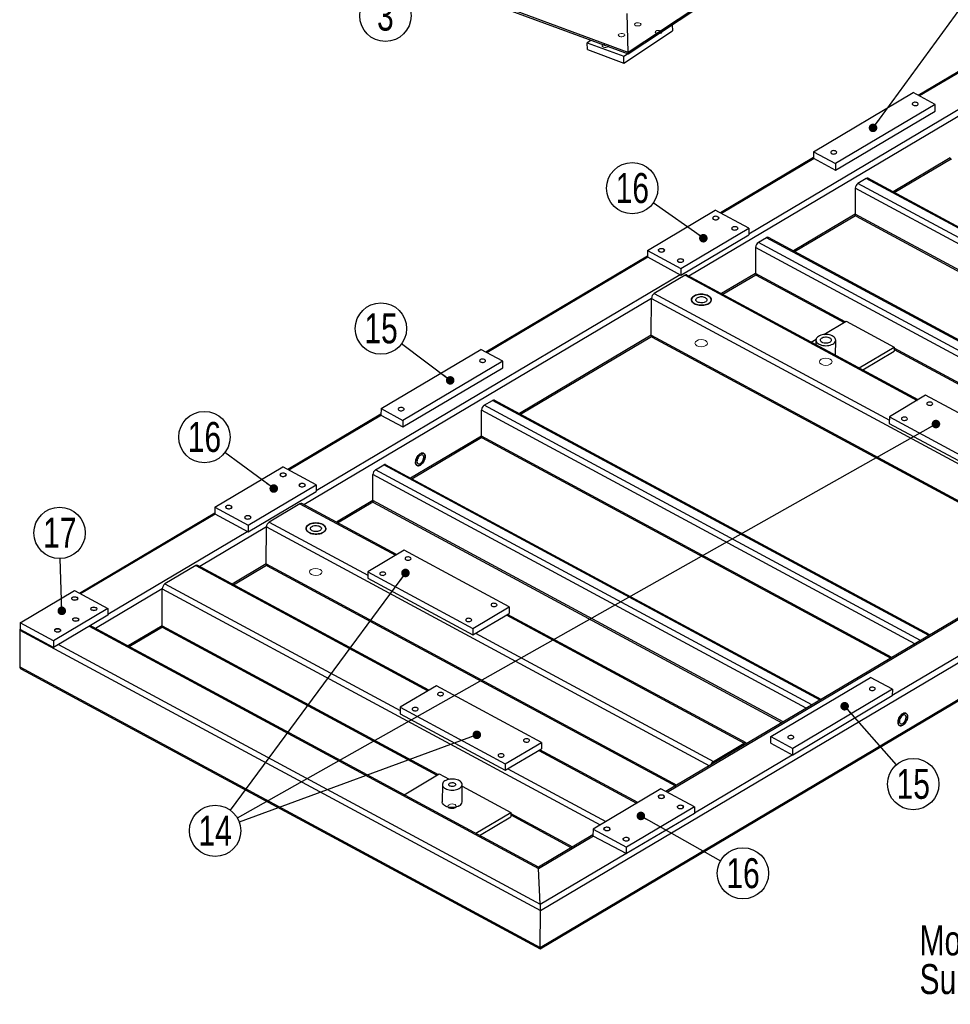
# Model space of a CAD drawing. Header units: millimetres. Extents: x 5 to 589, y 5 to 415.
# Tile 12 of 15: x 370 to 479, y 175 to 290. Entities that reach past the tile are written whole.
import ezdxf

# ---------------------------------------------------------------- set-up
doc = ezdxf.new("R2010")
doc.units = ezdxf.units.MM
doc.layers.add('NOTES', color=6, linetype='Continuous')
doc.layers.add('TRAIT-FINS', color=9, linetype='Continuous')
doc.layers.add('TRAIT-FORT', color=4, linetype='Continuous', lineweight=25)
doc.styles.add('SLDTEXTSTYLE0', font='TXT', dxfattribs={"width": 0.75})
doc.dimstyles.new('SLDDIMSTYLE8', dxfattribs={"dimtxt": 0.18, "dimasz": 1, "dimexe": 0, "dimexo": 0.0625, "dimgap": 0, "dimtad": 0, "dimtih": 1, "dimtoh": 1, "dimdec": 0, "dimrnd": 1e-09, "dimzin": 0, "dimdsep": 46, "dimtxsty": 'Standard', "dimblk1": 'DOT', "dimblk2": 'DOT', "dimsah": 1, "dimcen": 0.09, "dimadec": 0, "dimazin": 0, "dimtfac": 1, "dimtdec": 0, "dimtofl": 0, "dimtmove": 0, "dimatfit": 3, "dimldrblk": 'DOT', "dimfxl": 1, "dimfrac": 2, "dimtolj": 1, "dimtzin": 0, "dimarcsym": 0})

# ---------------------------------------------------------------- blocks, each defined once
blk = doc.blocks.new('SW_NOTE_10')
at = {"layer": 'NOTES', "color": 0}
blk.add_circle((-1.98, -2.25), 3, dxfattribs=at)
at = {"layer": 'NOTES', "color": 0, "insert": (-1.98, -0.48), "char_height": 3.5, "attachment_point": 2, "style": 'SLDTEXTSTYLE0'}
blk.add_mtext('3', dxfattribs=at)
blk = doc.blocks.new('SW_NOTE_30')
at = {"layer": 'NOTES', "color": 0}
blk.add_circle((1.98, -2.25), 3, dxfattribs=at)
at = {"layer": 'NOTES', "color": 0, "insert": (1.99, -0.48), "char_height": 3.5, "attachment_point": 2, "style": 'SLDTEXTSTYLE0'}
blk.add_mtext('15', dxfattribs=at)
blk = doc.blocks.new('_DOT')
at = {"color": 0, "linetype": 'ByBlock', "lineweight": -2}
blk.add_line((-0.5, 0), (-1, 0), dxfattribs=at)
at = {"color": 0, "linetype": 'ByBlock', "const_width": 0.5}
blk.add_lwpolyline([(-0.25, 0, 1), (0.25, 0, 1)], format="xyb", close=True, dxfattribs=at)
blk = doc.blocks.new('SW_NOTE_33')
at = {"layer": 'NOTES', "color": 0}
blk.add_circle((-2.45, 1.72), 3, dxfattribs=at)
at = {"layer": 'NOTES', "color": 0, "insert": (-2.44, 3.49), "char_height": 3.5, "attachment_point": 2, "style": 'SLDTEXTSTYLE0'}
blk.add_mtext('16', dxfattribs=at)
blk = doc.blocks.new('SW_NOTE_34')
at = {"layer": 'NOTES', "color": 0}
blk.add_circle((-2.4, 1.8), 3, dxfattribs=at)
at = {"layer": 'NOTES', "color": 0, "insert": (-2.39, 3.57), "char_height": 3.5, "attachment_point": 2, "style": 'SLDTEXTSTYLE0'}
blk.add_mtext('15', dxfattribs=at)
blk = doc.blocks.new('SW_NOTE_35')
at = {"layer": 'NOTES', "color": 0}
blk.add_circle((-2.41, 1.78), 3, dxfattribs=at)
at = {"layer": 'NOTES', "color": 0, "insert": (-2.4, 3.55), "char_height": 3.5, "attachment_point": 2, "style": 'SLDTEXTSTYLE0'}
blk.add_mtext('16', dxfattribs=at)
blk = doc.blocks.new('SW_NOTE_36')
at = {"layer": 'NOTES', "color": 0}
blk.add_circle((-0.08, 2.99), 3, dxfattribs=at)
at = {"layer": 'NOTES', "color": 0, "insert": (-0.07, 4.76), "char_height": 3.5, "attachment_point": 2, "style": 'SLDTEXTSTYLE0'}
blk.add_mtext('17', dxfattribs=at)
blk = doc.blocks.new('SW_NOTE_37')
at = {"layer": 'NOTES', "color": 0}
blk.add_circle((-2.81, -1.03), 3, dxfattribs=at)
at = {"layer": 'NOTES', "color": 0, "insert": (-2.8, 0.74), "char_height": 3.5, "attachment_point": 2, "style": 'SLDTEXTSTYLE0'}
blk.add_mtext('14', dxfattribs=at)
blk = doc.blocks.new('SW_NOTE_38')
at = {"layer": 'NOTES', "color": 0}
blk.add_circle((2.61, -1.47), 3, dxfattribs=at)
at = {"layer": 'NOTES', "color": 0, "insert": (2.62, 0.3), "char_height": 3.5, "attachment_point": 2, "style": 'SLDTEXTSTYLE0'}
blk.add_mtext('16', dxfattribs=at)
blk = doc.blocks.new('SW_NOTE_39')
at = {"layer": 'NOTES', "color": 0, "char_height": 3.5, "attachment_point": 1, "style": 'SLDTEXTSTYLE0'}
for s, insert in [('Modification A:', (0, 4.51)), ("Suppression d'un tube 60x30x3 Lg: 930", (0, -0.01))]:
    blk.add_mtext(s, dxfattribs=dict(at, insert=insert))

msp = doc.modelspace()

# ---------------------------------------------------------------- linework, layer by layer
at = {"layer": 'TRAIT-FINS', "lineweight": 18, "flags": 128}
for points in [[(442.67, 289.65), (442.54, 289.68), (442.39, 289.69), (442.25, 289.66), (442.13, 289.61), (442.07, 289.54), (442.05, 289.47), (442.1, 289.4), (442.2, 289.34), (442.33, 289.31), (442.48, 289.31), (442.63, 289.33), (442.74, 289.39), (442.81, 289.45), (442.82, 289.53), (442.77, 289.6), (442.67, 289.65)], [(440.78, 288.4), (440.65, 288.43), (440.5, 288.44), (440.36, 288.41), (440.24, 288.36), (440.18, 288.29), (440.16, 288.22), (440.21, 288.15), (440.31, 288.09), (440.44, 288.06), (440.59, 288.06), (440.74, 288.08), (440.85, 288.14), (440.92, 288.2), (440.93, 288.28), (440.88, 288.35), (440.78, 288.4)], [(445.1, 288.76), (444.97, 288.79), (444.82, 288.79), (444.67, 288.77), (444.56, 288.71), (444.49, 288.65), (444.48, 288.57), (444.53, 288.5), (444.63, 288.45), (444.76, 288.41), (444.91, 288.41), (445.05, 288.44), (445.17, 288.49), (445.23, 288.56), (445.24, 288.63), (445.2, 288.7), (445.1, 288.76)], [(438.89, 287.15), (438.76, 287.18), (438.61, 287.19), (438.47, 287.16), (438.35, 287.11), (438.29, 287.04), (438.28, 286.97), (438.32, 286.9), (438.42, 286.84), (438.55, 286.81), (438.7, 286.81), (438.85, 286.83), (438.96, 286.89), (439.03, 286.95), (439.04, 287.03), (438.99, 287.1), (438.89, 287.15)], [(451.28, 266.7), (451.19, 266.77), (451.16, 266.86), (451.19, 266.94), (451.27, 267.01), (451.39, 267.06), (451.54, 267.08), (451.68, 267.06), (451.81, 267.02), (451.9, 266.95), (451.93, 266.86), (451.9, 266.78), (451.82, 266.71), (451.7, 266.66), (451.56, 266.64), (451.41, 266.66), (451.28, 266.7)], [(453.51, 265.5), (453.43, 265.57), (453.39, 265.65), (453.42, 265.73), (453.5, 265.81), (453.62, 265.86), (453.77, 265.87), (453.92, 265.86), (454.04, 265.81), (454.13, 265.74), (454.16, 265.66), (454.14, 265.58), (454.06, 265.51), (453.93, 265.46), (453.79, 265.44), (453.64, 265.45), (453.51, 265.5)], [(444.93, 262.93), (444.84, 263), (444.81, 263.08), (444.83, 263.17), (444.91, 263.24), (445.04, 263.29), (445.18, 263.31), (445.33, 263.29), (445.46, 263.25), (445.54, 263.18), (445.58, 263.09), (445.55, 263.01), (445.47, 262.94), (445.35, 262.89), (445.2, 262.87), (445.06, 262.89), (444.93, 262.93)], [(447.16, 261.73), (447.07, 261.8), (447.04, 261.88), (447.07, 261.96), (447.15, 262.03), (447.27, 262.08), (447.42, 262.1), (447.56, 262.09), (447.69, 262.04), (447.78, 261.97), (447.81, 261.89), (447.78, 261.81), (447.7, 261.73), (447.58, 261.69), (447.44, 261.67), (447.29, 261.68), (447.16, 261.73)], [(450.35, 252.53), (450.11, 252.62), (449.83, 252.65), (449.55, 252.61), (449.32, 252.52), (449.17, 252.38), (449.12, 252.22), (449.18, 252.07), (449.34, 251.93), (449.59, 251.85), (449.87, 251.82), (450.15, 251.85), (450.38, 251.95), (450.53, 252.08), (450.58, 252.24), (450.52, 252.4), (450.35, 252.53)], [(464.91, 250.36), (464.67, 250.45), (464.38, 250.47), (464.1, 250.44), (463.87, 250.35), (463.72, 250.21), (463.67, 250.05), (463.73, 249.89), (463.9, 249.76), (464.14, 249.67), (464.42, 249.64), (464.7, 249.68), (464.93, 249.77), (465.09, 249.91), (465.14, 250.07), (465.07, 250.23), (464.91, 250.36)], [(400.73, 236.69), (400.64, 236.76), (400.61, 236.84), (400.63, 236.92), (400.71, 236.99), (400.84, 237.04), (400.98, 237.06), (401.13, 237.05), (401.26, 237), (401.34, 236.93), (401.38, 236.85), (401.35, 236.76), (401.27, 236.69), (401.15, 236.64), (401, 236.63), (400.86, 236.64), (400.73, 236.69)], [(402.96, 235.48), (402.87, 235.55), (402.84, 235.63), (402.87, 235.72), (402.95, 235.79), (403.07, 235.84), (403.22, 235.86), (403.36, 235.84), (403.49, 235.8), (403.58, 235.73), (403.61, 235.64), (403.59, 235.56), (403.51, 235.49), (403.38, 235.44), (403.24, 235.42), (403.09, 235.44), (402.96, 235.48)], [(394.38, 232.91), (394.29, 232.98), (394.26, 233.07), (394.28, 233.15), (394.36, 233.22), (394.49, 233.27), (394.63, 233.29), (394.78, 233.27), (394.91, 233.23), (394.99, 233.16), (395.03, 233.08), (395, 232.99), (394.92, 232.92), (394.8, 232.87), (394.65, 232.85), (394.5, 232.87), (394.38, 232.91)], [(396.61, 231.71), (396.52, 231.78), (396.49, 231.86), (396.52, 231.95), (396.6, 232.02), (396.72, 232.07), (396.86, 232.08), (397.01, 232.07), (397.14, 232.02), (397.23, 231.95), (397.26, 231.87), (397.23, 231.79), (397.15, 231.72), (397.03, 231.67), (396.88, 231.65), (396.74, 231.66), (396.61, 231.71)], [(405.31, 225.79), (405.07, 225.87), (404.79, 225.9), (404.51, 225.87), (404.28, 225.77), (404.13, 225.64), (404.08, 225.48), (404.14, 225.32), (404.31, 225.19), (404.55, 225.1), (404.83, 225.07), (405.11, 225.11), (405.34, 225.2), (405.49, 225.34), (405.54, 225.5), (405.48, 225.66), (405.31, 225.79)], [(376.91, 222.54), (377, 222.47), (377.03, 222.39), (377, 222.31), (376.92, 222.23), (376.8, 222.19), (376.65, 222.17), (376.51, 222.18), (376.38, 222.23), (376.29, 222.3), (376.26, 222.38), (376.29, 222.46), (376.37, 222.53), (376.49, 222.58), (376.63, 222.6), (376.78, 222.59), (376.91, 222.54)], [(379.14, 221.34), (379.23, 221.27), (379.26, 221.19), (379.24, 221.1), (379.16, 221.03), (379.03, 220.98), (378.89, 220.96), (378.74, 220.98), (378.61, 221.02), (378.53, 221.09), (378.49, 221.18), (378.52, 221.26), (378.6, 221.33), (378.72, 221.38), (378.87, 221.4), (379.01, 221.38), (379.14, 221.34)], [(377.02, 220.08), (377.11, 220.01), (377.14, 219.93), (377.12, 219.84), (377.04, 219.77), (376.92, 219.72), (376.77, 219.71), (376.62, 219.72), (376.49, 219.77), (376.41, 219.84), (376.37, 219.92), (376.4, 220), (376.48, 220.07), (376.6, 220.12), (376.75, 220.14), (376.9, 220.13), (377.02, 220.08)], [(374.91, 218.82), (374.99, 218.75), (375.03, 218.67), (375, 218.59), (374.92, 218.52), (374.8, 218.47), (374.65, 218.45), (374.5, 218.46), (374.38, 218.51), (374.29, 218.58), (374.26, 218.66), (374.28, 218.74), (374.36, 218.82), (374.49, 218.87), (374.63, 218.88), (374.78, 218.87), (374.91, 218.82)], [(444.93, 199.06), (444.84, 199.13), (444.81, 199.21), (444.83, 199.3), (444.91, 199.37), (445.03, 199.42), (445.18, 199.44), (445.33, 199.42), (445.45, 199.38), (445.54, 199.31), (445.57, 199.22), (445.55, 199.14), (445.47, 199.07), (445.35, 199.02), (445.2, 199), (445.05, 199.02), (444.93, 199.06)], [(421.08, 198.29), (420.92, 198.35), (420.73, 198.37), (420.54, 198.35), (420.39, 198.28), (420.29, 198.19), (420.25, 198.09), (420.3, 197.98), (420.41, 197.89), (420.57, 197.84), (420.76, 197.82), (420.94, 197.84), (421.1, 197.9), (421.2, 197.99), (421.23, 198.1), (421.19, 198.2), (421.08, 198.29)], [(447.16, 197.86), (447.07, 197.93), (447.04, 198.01), (447.06, 198.09), (447.14, 198.16), (447.27, 198.21), (447.41, 198.23), (447.56, 198.22), (447.69, 198.17), (447.77, 198.1), (447.81, 198.02), (447.78, 197.94), (447.7, 197.86), (447.58, 197.81), (447.43, 197.8), (447.29, 197.81), (447.16, 197.86)], [(438.57, 195.29), (438.49, 195.36), (438.45, 195.44), (438.48, 195.53), (438.56, 195.6), (438.68, 195.65), (438.83, 195.66), (438.98, 195.65), (439.1, 195.6), (439.19, 195.53), (439.22, 195.45), (439.2, 195.37), (439.12, 195.3), (438.99, 195.25), (438.85, 195.23), (438.7, 195.24), (438.57, 195.29)], [(440.81, 194.09), (440.72, 194.15), (440.69, 194.24), (440.71, 194.32), (440.79, 194.39), (440.91, 194.44), (441.06, 194.46), (441.21, 194.45), (441.34, 194.4), (441.42, 194.33), (441.46, 194.25), (441.43, 194.16), (441.35, 194.09), (441.23, 194.04), (441.08, 194.02), (440.93, 194.04), (440.81, 194.09)]]:
    msp.add_lwpolyline(points, dxfattribs=at)
at = {"layer": 'TRAIT-FORT', "lineweight": 25}
for p, q in [((441.3, 286.04), (576.69, 375.62)), ((576.89, 375.93), (441.32, 286.23)), ((441.32, 286.23), (375.17, 310.63)), ((375.45, 310.33), (441.3, 286.04)), ((520.19, 303.45), (455.41, 264.98)), ((501.74, 291.73), (448.42, 260.07)), ((493.21, 291.88), (475.22, 281.2)), ((441.32, 286.23), (441.2, 290.76)), ((446.46, 289.45), (446.48, 288.73)), ((440.81, 284.98), (446.48, 288.73)), ((436.97, 287.63), (436.54, 287.35)), ((436.57, 286.55), (436.54, 287.35)), ((436.54, 287.35), (440.79, 285.78)), ((436.57, 286.55), (440.81, 284.98)), ((440.79, 285.78), (441.22, 286.07)), ((440.81, 284.98), (440.79, 285.78)), ((484.48, 286.54), (475.36, 281.13)), ((462.99, 274.6), (474.63, 281.52)), ((477.2, 280.13), (474.63, 281.52)), ((477.2, 280.13), (465.56, 273.22)), ((477.2, 279.37), (477.2, 280.13)), ((465.55, 272.46), (477.2, 279.37)), ((431.07, 185.9), (582.99, 276.11)), ((462.99, 273.94), (452.09, 267.47)), ((462.99, 274.6), (465.56, 273.22)), ((462.99, 274.6), (462.99, 273.84)), ((463.04, 273.81), (452.23, 267.39)), ((462.99, 273.84), (465.55, 272.46)), ((465.56, 273.22), (465.55, 272.46)), ((478.96, 273.9), (472.27, 269.93)), ((472.41, 269.85), (478.99, 273.76)), ((431.05, 181.58), (582.97, 271.79)), ((431.04, 181.42), (582.78, 271.52)), ((469.13, 271.48), (468.17, 270.91)), ((519.16, 243.42), (468.17, 270.91)), ((520.11, 243.99), (469.13, 271.48)), ((520.24, 244.06), (469.34, 271.51)), ((467.85, 270.34), (467.84, 267.3)), ((518.5, 243.03), (467.85, 270.34)), ((443.56, 263.07), (451.5, 267.78)), ((455.41, 265.68), (451.5, 267.78)), ((467.84, 267.3), (460.62, 263.01)), ((460.76, 262.94), (467.87, 267.16)), ((515.81, 241.43), (467.84, 267.3)), ((467.94, 267.08), (515.67, 241.35)), ((447.47, 260.96), (455.41, 265.68)), ((447.47, 260.2), (455.41, 264.91)), ((455.41, 265.68), (455.41, 264.91)), ((457.48, 264.56), (456.53, 264)), ((507.51, 236.51), (456.53, 264)), ((508.47, 237.07), (457.48, 264.56)), ((508.59, 237.15), (457.7, 264.59)), ((443.56, 263.07), (443.56, 262.31)), ((443.56, 263.07), (447.47, 260.96)), ((456.21, 263.43), (456.2, 260.38)), ((506.86, 236.12), (456.21, 263.43)), ((443.56, 262.4), (424.67, 251.18)), ((443.61, 262.28), (424.81, 251.11)), ((443.56, 262.31), (447.47, 260.2)), ((447.41, 260.23), (404.85, 234.96)), ((447.96, 260.18), (444.36, 258.04)), ((447.47, 260.96), (447.47, 260.2)), ((447.96, 260.18), (475.08, 245.55)), ((475.21, 245.62), (448.17, 260.2)), ((456.2, 260.38), (452.22, 258.02)), ((452.36, 257.95), (456.22, 260.24)), ((466.69, 254.73), (456.2, 260.38)), ((456.29, 260.17), (466.54, 254.64)), ((444.36, 258.04), (471.84, 243.22)), ((444.04, 257.47), (403.42, 233.35)), ((444.02, 253.16), (444.04, 257.47)), ((444.04, 257.47), (495.22, 229.87)), ((464.18, 253.24), (466.8, 254.79)), ((466.8, 254.79), (472.38, 251.78)), ((444.02, 253.16), (428.6, 244)), ((428.74, 243.92), (444.05, 253.01)), ((444.02, 253.16), (491.99, 227.29)), ((444.12, 252.94), (491.85, 227.2)), ((462.71, 252.36), (463.27, 252.7)), ((463.26, 252.6), (463.26, 252.07)), ((465.56, 250.83), (465.57, 252.59)), ((412.44, 244.59), (424.08, 251.5)), ((426.65, 250.12), (424.08, 251.5)), ((468.29, 249.35), (472.38, 251.78)), ((468.74, 249.11), (472.38, 251.28)), ((472.38, 251.78), (472.38, 251.28)), ((504.17, 234.52), (472.38, 251.66)), ((472.38, 251.49), (504.02, 234.43)), ((426.65, 250.12), (415, 243.2)), ((426.65, 249.36), (426.65, 250.12)), ((415, 242.44), (426.65, 249.36)), ((424.5, 244.98), (425.46, 245.55)), ((476.44, 218.06), (425.46, 245.55)), ((476.57, 218.13), (425.67, 245.57)), ((476.07, 246.14), (471.84, 243.62)), ((488.35, 239.52), (476.07, 246.14)), ((412.44, 244.59), (412.43, 243.83)), ((412.44, 244.59), (415, 243.2)), ((424.17, 241.37), (424.18, 244.41)), ((474.83, 217.1), (424.18, 244.41)), ((475.49, 217.49), (424.5, 244.98)), ((412.43, 243.92), (401.54, 237.45)), ((412.49, 243.8), (401.68, 237.37)), ((412.43, 243.83), (415, 242.44)), ((415, 243.2), (415, 242.44)), ((471.84, 243.62), (471.83, 242.86)), ((471.83, 242.86), (484.11, 236.24)), ((471.84, 243.62), (484.12, 237)), ((424.17, 241.37), (415.89, 236.45)), ((416.03, 236.38), (424.2, 241.23)), ((472.14, 215.5), (424.17, 241.37)), ((424.27, 241.15), (472, 215.42)), ((393.01, 233.05), (400.95, 237.77)), ((404.86, 235.66), (400.95, 237.77)), ((411.8, 237.44), (412.75, 238)), ((462.78, 209.95), (411.8, 237.44)), ((463.74, 210.51), (412.75, 238)), ((463.86, 210.59), (412.97, 238.03)), ((411.47, 233.83), (411.48, 236.87)), ((462.13, 209.56), (411.48, 236.87)), ((396.91, 230.18), (404.85, 234.9)), ((396.92, 230.94), (404.86, 235.66)), ((404.86, 235.66), (404.85, 234.9)), ((411.47, 233.83), (407.22, 231.31)), ((407.36, 231.23), (411.49, 233.68)), ((459.44, 207.96), (411.47, 233.83)), ((393.01, 233.05), (393.01, 232.29)), ((393.01, 233.05), (396.92, 230.94)), ((402.96, 233.46), (399.36, 231.32)), ((402.96, 233.46), (414.13, 227.44)), ((414.25, 227.52), (403.18, 233.48)), ((411.57, 233.61), (459.29, 207.87)), ((393.01, 232.38), (377.19, 222.99)), ((393.06, 232.26), (377.33, 222.92)), ((393.01, 232.29), (396.91, 230.18)), ((396.86, 230.21), (380.51, 220.5)), ((399.04, 230.75), (391.25, 226.12)), ((396.92, 230.94), (396.91, 230.18)), ((399.03, 226.44), (399.04, 230.75)), ((399.04, 230.75), (450.81, 202.84)), ((399.36, 231.32), (410.88, 225.11)), ((415.12, 228.03), (410.88, 225.51)), ((427.4, 221.41), (415.12, 228.03)), ((494.37, 228.7), (445.73, 199.82)), ((445.87, 199.75), (494.43, 228.58)), ((390.79, 226.23), (387.19, 224.09)), ((390.79, 226.23), (417.91, 211.6)), ((418.04, 211.68), (391.01, 226.26)), ((399.03, 226.44), (395.05, 224.08)), ((395.19, 224), (399.06, 226.3)), ((399.03, 226.44), (447, 200.57)), ((399.13, 226.22), (446.85, 200.49)), ((472.18, 211.07), (498.22, 226.53)), ((410.88, 225.51), (410.88, 224.75)), ((410.88, 225.51), (423.16, 218.89)), ((410.88, 224.75), (423.16, 218.13)), ((370.25, 219.54), (376.6, 223.31)), ((376.6, 223.31), (380.51, 221.2)), ((386.87, 223.52), (379.07, 218.89)), ((386.85, 219.21), (386.87, 223.52)), ((386.87, 223.52), (438.05, 195.93)), ((387.19, 224.09), (414.67, 209.28)), ((380.51, 221.2), (374.16, 217.43)), ((380.51, 221.2), (380.5, 220.44)), ((423.16, 218.89), (427.4, 221.41)), ((427.4, 221.41), (427.39, 220.65)), ((380.5, 220.44), (374.15, 216.67)), ((423.16, 218.13), (427.39, 220.65)), ((427.07, 220.46), (454.87, 205.47)), ((455.09, 205.5), (427.2, 220.53)), ((370.23, 218.7), (370.21, 214.39)), ((370.23, 218.7), (431.07, 185.9)), ((374.16, 217.43), (370.25, 219.54)), ((370.25, 219.54), (370.25, 218.77)), ((374.15, 216.67), (370.25, 218.77)), ((378.33, 219.15), (430.85, 190.83)), ((430.84, 190.98), (378.73, 219.08)), ((386.85, 219.21), (382.87, 216.85)), ((383.01, 216.77), (386.88, 219.07)), ((386.85, 219.21), (419.11, 201.81)), ((386.95, 218.99), (418.97, 201.73)), ((423.16, 218.89), (423.16, 218.13)), ((423.47, 218.32), (451.27, 203.33)), ((374.16, 217.43), (374.15, 216.67)), ((374.74, 217.01), (431.05, 186.65)), ((370.21, 214.39), (431.05, 181.58)), ((370.42, 214.11), (431.04, 181.42)), ((457.97, 206.24), (469.62, 213.15)), ((472.19, 211.77), (469.62, 213.15)), ((418.9, 212.19), (414.67, 209.68)), ((431.18, 205.57), (418.9, 212.19)), ((472.19, 211.77), (460.54, 204.85)), ((472.18, 211.01), (460.54, 204.09)), ((472.19, 211.77), (472.18, 211.01)), ((414.67, 209.68), (426.95, 203.06)), ((414.67, 209.68), (414.67, 208.92)), ((414.67, 208.92), (426.95, 202.3)), ((457.97, 206.24), (460.54, 204.85)), ((457.97, 205.48), (457.97, 206.24)), ((426.95, 203.06), (431.18, 205.57)), ((431.18, 205.57), (431.18, 204.81)), ((451.27, 203.33), (454.87, 205.47)), ((454.87, 205.28), (451.27, 203.14)), ((454.86, 205.27), (454.89, 205.26)), ((457.97, 205.48), (460.54, 204.09)), ((426.95, 202.3), (431.18, 204.81)), ((430.86, 204.62), (442.3, 198.45)), ((442.43, 198.53), (430.99, 204.7)), ((449.05, 197.34), (460.48, 204.12)), ((460.54, 204.09), (460.54, 204.85)), ((426.95, 203.06), (426.95, 202.3)), ((415.13, 199.45), (419.22, 201.88)), ((419.22, 201.88), (420.39, 201.25)), ((427.26, 202.48), (438.7, 196.32)), ((419.6, 200.64), (419.59, 198.61)), ((421.9, 198.6), (421.91, 200.63)), ((421.91, 200.44), (427.6, 197.37)), ((445.15, 200.14), (437.21, 195.43)), ((449.05, 198.03), (445.15, 200.14)), ((449.05, 198.03), (441.11, 193.32)), ((449.05, 198.03), (449.05, 197.27)), ((423.5, 194.94), (427.6, 197.37)), ((423.95, 194.7), (427.59, 196.86)), ((427.6, 197.37), (427.59, 196.86)), ((427.6, 197.24), (434.82, 193.34)), ((427.6, 197.08), (434.68, 193.26)), ((449.05, 197.27), (441.11, 192.56)), ((437.2, 194.76), (430.84, 190.98)), ((430.85, 190.83), (437.26, 194.63)), ((437.21, 195.43), (437.2, 194.66)), ((437.2, 194.66), (441.11, 192.56)), ((437.21, 195.43), (441.11, 193.32)), ((431.05, 186.65), (441.06, 192.59)), ((441.11, 192.56), (441.11, 193.32)), ((431.05, 186.65), (430.85, 190.83)), ((431.05, 181.58), (431.07, 185.9))]:
    msp.add_line(p, q, dxfattribs=at)
at = {"layer": 'TRAIT-FORT', "lineweight": 25, "flags": 128}
for points in [[(474.61, 280.33), (474.55, 280.29), (474.52, 280.23), (474.51, 280.18), (474.54, 280.13), (474.59, 280.08), (474.66, 280.04), (474.75, 280.01), (474.84, 280), (474.94, 280.01), (475.03, 280.03), (475.11, 280.06), (475.17, 280.11), (475.2, 280.16), (475.2, 280.22), (475.18, 280.27), (475.13, 280.32), (475.06, 280.36), (474.97, 280.38), (474.87, 280.39), (474.78, 280.39), (474.69, 280.37), (474.61, 280.33)], [(465.08, 274.68), (465.02, 274.63), (464.99, 274.58), (464.99, 274.52), (465.01, 274.47), (465.06, 274.42), (465.13, 274.38), (465.22, 274.35), (465.32, 274.34), (465.41, 274.35), (465.51, 274.37), (465.58, 274.4), (465.64, 274.45), (465.67, 274.5), (465.68, 274.56), (465.65, 274.61), (465.6, 274.66), (465.53, 274.7), (465.44, 274.72), (465.35, 274.74), (465.25, 274.73), (465.16, 274.71), (465.08, 274.68)], [(451.29, 267), (451.24, 266.95), (451.21, 266.9), (451.2, 266.84), (451.22, 266.79), (451.27, 266.74), (451.35, 266.7), (451.43, 266.67), (451.53, 266.66), (451.63, 266.67), (451.72, 266.69), (451.8, 266.72), (451.85, 266.77), (451.89, 266.82), (451.89, 266.88), (451.87, 266.93), (451.82, 266.98), (451.75, 267.02), (451.66, 267.04), (451.56, 267.06), (451.46, 267.05), (451.37, 267.03), (451.29, 267)], [(453.53, 265.79), (453.47, 265.75), (453.44, 265.69), (453.43, 265.64), (453.46, 265.58), (453.51, 265.54), (453.58, 265.5), (453.67, 265.47), (453.76, 265.46), (453.86, 265.47), (453.95, 265.49), (454.03, 265.52), (454.09, 265.57), (454.12, 265.62), (454.12, 265.67), (454.1, 265.73), (454.05, 265.78), (453.98, 265.82), (453.89, 265.84), (453.79, 265.85), (453.7, 265.85), (453.6, 265.83), (453.53, 265.79)], [(444.94, 263.22), (444.89, 263.18), (444.85, 263.13), (444.85, 263.07), (444.87, 263.02), (444.92, 262.97), (444.99, 262.93), (445.08, 262.9), (445.18, 262.89), (445.28, 262.9), (445.37, 262.92), (445.44, 262.95), (445.5, 263), (445.53, 263.05), (445.54, 263.11), (445.51, 263.16), (445.46, 263.21), (445.39, 263.25), (445.31, 263.27), (445.21, 263.28), (445.11, 263.28), (445.02, 263.26), (444.94, 263.22)], [(447.17, 262.02), (447.12, 261.97), (447.09, 261.92), (447.08, 261.87), (447.1, 261.81), (447.15, 261.76), (447.23, 261.73), (447.31, 261.7), (447.41, 261.69), (447.51, 261.69), (447.6, 261.71), (447.68, 261.75), (447.73, 261.79), (447.77, 261.85), (447.77, 261.9), (447.75, 261.96), (447.7, 262.01), (447.63, 262.04), (447.54, 262.07), (447.44, 262.08), (447.34, 262.07), (447.25, 262.05), (447.17, 262.02)], [(450.66, 257.78), (450.53, 257.84), (450.37, 257.89), (450.21, 257.93), (450.04, 257.95), (449.86, 257.96), (449.68, 257.95), (449.51, 257.93), (449.35, 257.89), (449.2, 257.84), (449.06, 257.78), (448.95, 257.7), (448.85, 257.62), (448.78, 257.53), (448.73, 257.43), (448.72, 257.33), (448.72, 257.23), (448.76, 257.13), (448.82, 257.04), (448.91, 256.95), (449.01, 256.87), (449.14, 256.8), (449.29, 256.74), (449.45, 256.7), (449.61, 256.67), (449.79, 256.66), (449.97, 256.66), (450.14, 256.67), (450.31, 256.7), (450.47, 256.75), (450.61, 256.8), (450.74, 256.87), (450.84, 256.95), (450.93, 257.04), (450.98, 257.14), (451.02, 257.23), (451.02, 257.33), (451, 257.43), (450.95, 257.53), (450.88, 257.62), (450.78, 257.7), (450.66, 257.78)], [(450.66, 257.78), (450.78, 257.7), (450.88, 257.62), (450.95, 257.53), (451, 257.43), (451.02, 257.33), (451.02, 257.23), (450.98, 257.14), (450.93, 257.04), (450.84, 256.95), (450.74, 256.87), (450.61, 256.8), (450.47, 256.75), (450.31, 256.7), (450.14, 256.67), (449.97, 256.66), (449.79, 256.66), (449.61, 256.67), (449.45, 256.7), (449.29, 256.74), (449.14, 256.8), (449.01, 256.87), (448.91, 256.95), (448.82, 257.04), (448.76, 257.13), (448.72, 257.23), (448.72, 257.33), (448.73, 257.43), (448.78, 257.53), (448.85, 257.62), (448.95, 257.7), (449.06, 257.78), (449.2, 257.84), (449.35, 257.89), (449.51, 257.93), (449.68, 257.95), (449.86, 257.96), (450.04, 257.95), (450.21, 257.93), (450.37, 257.89), (450.53, 257.84), (450.66, 257.78)], [(450.31, 257.57), (450.4, 257.51), (450.46, 257.44), (450.5, 257.37), (450.51, 257.3), (450.49, 257.22), (450.45, 257.15), (450.38, 257.08), (450.29, 257.03), (450.18, 256.99), (450.05, 256.96), (449.92, 256.95), (449.79, 256.95), (449.66, 256.97), (449.53, 257), (449.43, 257.04), (449.34, 257.1), (449.28, 257.17), (449.24, 257.24), (449.23, 257.32), (449.25, 257.39), (449.29, 257.46), (449.36, 257.53), (449.45, 257.58), (449.56, 257.63), (449.69, 257.65), (449.82, 257.67), (449.95, 257.67), (450.08, 257.65), (450.2, 257.62), (450.31, 257.57)], [(463.62, 252.12), (463.76, 252.06), (463.91, 252.01), (464.07, 251.97), (464.25, 251.95), (464.42, 251.94), (464.6, 251.95), (464.77, 251.97), (464.93, 252.01), (465.08, 252.06), (465.22, 252.13), (465.34, 252.2), (465.43, 252.29), (465.5, 252.38), (465.55, 252.47), (465.57, 252.57), (465.56, 252.67), (465.52, 252.77), (465.46, 252.86), (465.38, 252.95), (465.27, 253.03), (465.14, 253.1), (465, 253.16), (464.84, 253.2), (464.67, 253.23), (464.49, 253.25), (464.32, 253.25), (464.14, 253.23), (463.97, 253.2), (463.82, 253.16), (463.67, 253.1), (463.55, 253.03), (463.44, 252.95), (463.36, 252.86), (463.3, 252.77), (463.27, 252.67), (463.26, 252.57), (463.28, 252.47), (463.33, 252.37), (463.4, 252.28), (463.5, 252.2), (463.62, 252.12)], [(463.97, 252.33), (463.88, 252.39), (463.82, 252.46), (463.78, 252.53), (463.77, 252.61), (463.79, 252.68), (463.83, 252.75), (463.9, 252.82), (464, 252.87), (464.11, 252.92), (464.23, 252.94), (464.36, 252.96), (464.5, 252.96), (464.63, 252.94), (464.75, 252.9), (464.85, 252.86), (464.94, 252.8), (465.01, 252.73), (465.04, 252.66), (465.05, 252.59), (465.04, 252.51), (464.99, 252.44), (464.92, 252.37), (464.83, 252.32), (464.72, 252.28), (464.6, 252.25), (464.46, 252.23), (464.33, 252.24), (464.2, 252.25), (464.08, 252.29), (463.97, 252.33)], [(424.06, 250.32), (424, 250.27), (423.97, 250.22), (423.96, 250.16), (423.99, 250.11), (424.04, 250.06), (424.11, 250.02), (424.2, 250), (424.29, 249.98), (424.39, 249.99), (424.48, 250.01), (424.56, 250.05), (424.62, 250.09), (424.65, 250.14), (424.65, 250.2), (424.63, 250.25), (424.58, 250.3), (424.51, 250.34), (424.42, 250.37), (424.32, 250.38), (424.23, 250.37), (424.13, 250.35), (424.06, 250.32)], [(476.32, 245.02), (476.4, 244.99), (476.49, 244.97), (476.59, 244.96), (476.68, 244.98), (476.77, 245), (476.84, 245.05), (476.88, 245.09), (476.9, 245.15), (476.89, 245.2), (476.85, 245.26), (476.79, 245.3), (476.71, 245.33), (476.62, 245.35), (476.52, 245.35), (476.42, 245.34), (476.34, 245.31), (476.27, 245.27), (476.23, 245.22), (476.21, 245.17), (476.22, 245.11), (476.25, 245.06), (476.32, 245.02)], [(414.53, 244.66), (414.47, 244.61), (414.44, 244.56), (414.43, 244.5), (414.46, 244.45), (414.51, 244.4), (414.58, 244.36), (414.67, 244.34), (414.76, 244.33), (414.86, 244.33), (414.95, 244.35), (415.03, 244.39), (415.09, 244.43), (415.12, 244.49), (415.12, 244.54), (415.1, 244.6), (415.05, 244.64), (414.98, 244.68), (414.89, 244.71), (414.8, 244.72), (414.7, 244.71), (414.61, 244.69), (414.53, 244.66)], [(473.35, 243.26), (473.43, 243.22), (473.52, 243.21), (473.62, 243.2), (473.72, 243.22), (473.8, 243.24), (473.87, 243.28), (473.92, 243.33), (473.94, 243.39), (473.93, 243.44), (473.89, 243.5), (473.83, 243.54), (473.75, 243.57), (473.65, 243.59), (473.56, 243.59), (473.46, 243.58), (473.37, 243.55), (473.31, 243.51), (473.26, 243.46), (473.24, 243.41), (473.25, 243.35), (473.29, 243.3), (473.35, 243.26)], [(417.03, 237.98), (417.13, 238.05), (417.23, 238.15), (417.32, 238.26), (417.4, 238.38), (417.47, 238.51), (417.53, 238.65), (417.56, 238.78), (417.58, 238.92), (417.58, 239.04), (417.57, 239.15), (417.53, 239.24), (417.48, 239.31), (417.41, 239.36), (417.33, 239.39), (417.23, 239.39), (417.14, 239.36), (417.03, 239.31), (416.93, 239.24), (416.83, 239.15), (416.74, 239.04), (416.66, 238.92), (416.59, 238.79), (416.53, 238.65), (416.5, 238.51), (416.48, 238.38), (416.48, 238.26), (416.5, 238.15), (416.53, 238.06), (416.59, 237.98), (416.65, 237.93), (416.74, 237.91), (416.83, 237.91), (416.93, 237.93), (417.03, 237.98)], [(417.59, 238.98), (417.58, 238.85), (417.55, 238.72), (417.5, 238.58), (417.44, 238.44), (417.36, 238.32), (417.28, 238.2), (417.18, 238.1), (417.08, 238.02), (416.98, 237.95), (416.88, 237.92), (416.78, 237.9), (416.69, 237.92), (416.62, 237.96), (416.56, 238.02), (416.51, 238.1), (416.48, 238.2), (416.48, 238.32), (416.49, 238.45), (416.51, 238.58), (416.56, 238.72), (416.62, 238.85), (416.7, 238.98), (416.79, 239.1), (416.88, 239.2), (416.98, 239.28), (417.08, 239.34), (417.19, 239.38), (417.28, 239.39), (417.37, 239.38), (417.44, 239.34), (417.5, 239.28), (417.55, 239.2), (417.58, 239.09), (417.59, 238.98)], [(417.03, 238.17), (417.11, 238.23), (417.2, 238.32), (417.27, 238.41), (417.33, 238.52), (417.38, 238.63), (417.41, 238.75), (417.43, 238.86), (417.42, 238.96), (417.4, 239.04), (417.36, 239.11), (417.31, 239.16), (417.24, 239.18), (417.16, 239.17), (417.08, 239.15), (416.99, 239.1), (416.91, 239.02), (416.83, 238.93), (416.76, 238.83), (416.7, 238.72), (416.66, 238.61), (416.64, 238.49), (416.63, 238.39), (416.65, 238.29), (416.68, 238.22), (416.73, 238.16), (416.79, 238.13), (416.86, 238.12), (416.94, 238.13), (417.03, 238.17)], [(400.74, 236.98), (400.69, 236.93), (400.65, 236.88), (400.65, 236.82), (400.67, 236.77), (400.72, 236.72), (400.79, 236.68), (400.88, 236.66), (400.98, 236.65), (401.08, 236.65), (401.17, 236.67), (401.24, 236.71), (401.3, 236.75), (401.33, 236.81), (401.34, 236.86), (401.31, 236.92), (401.27, 236.96), (401.19, 237), (401.11, 237.03), (401.01, 237.04), (400.91, 237.03), (400.82, 237.01), (400.74, 236.98)], [(402.98, 235.77), (402.92, 235.73), (402.89, 235.68), (402.88, 235.62), (402.91, 235.57), (402.95, 235.52), (403.03, 235.48), (403.11, 235.45), (403.21, 235.44), (403.31, 235.45), (403.4, 235.47), (403.48, 235.5), (403.53, 235.55), (403.57, 235.6), (403.57, 235.66), (403.55, 235.71), (403.5, 235.76), (403.43, 235.8), (403.34, 235.82), (403.24, 235.83), (403.14, 235.83), (403.05, 235.81), (402.98, 235.77)], [(394.39, 233.21), (394.33, 233.16), (394.3, 233.11), (394.3, 233.05), (394.32, 233), (394.37, 232.95), (394.44, 232.91), (394.53, 232.89), (394.63, 232.88), (394.72, 232.88), (394.82, 232.9), (394.89, 232.94), (394.95, 232.98), (394.98, 233.03), (394.99, 233.09), (394.96, 233.14), (394.91, 233.19), (394.84, 233.23), (394.75, 233.26), (394.66, 233.27), (394.56, 233.26), (394.47, 233.24), (394.39, 233.21)], [(396.62, 232), (396.57, 231.96), (396.53, 231.9), (396.53, 231.85), (396.55, 231.79), (396.6, 231.75), (396.67, 231.71), (396.76, 231.68), (396.86, 231.67), (396.96, 231.68), (397.05, 231.7), (397.13, 231.73), (397.18, 231.78), (397.21, 231.83), (397.22, 231.89), (397.2, 231.94), (397.15, 231.99), (397.07, 232.03), (396.99, 232.05), (396.89, 232.06), (396.79, 232.06), (396.7, 232.04), (396.62, 232)], [(405.62, 231.03), (405.49, 231.1), (405.33, 231.15), (405.17, 231.19), (405, 231.21), (404.82, 231.22), (404.64, 231.21), (404.47, 231.18), (404.31, 231.15), (404.16, 231.1), (404.02, 231.03), (403.91, 230.96), (403.81, 230.87), (403.74, 230.78), (403.7, 230.69), (403.68, 230.59), (403.68, 230.49), (403.72, 230.39), (403.78, 230.29), (403.87, 230.21), (403.97, 230.13), (404.1, 230.06), (404.25, 230), (404.41, 229.96), (404.57, 229.93), (404.75, 229.91), (404.93, 229.91), (405.1, 229.93), (405.27, 229.96), (405.43, 230), (405.57, 230.06), (405.7, 230.13), (405.8, 230.21), (405.89, 230.3), (405.94, 230.39), (405.98, 230.49), (405.98, 230.59), (405.96, 230.69), (405.91, 230.78), (405.84, 230.88), (405.74, 230.96), (405.62, 231.03)], [(405.62, 231.03), (405.74, 230.96), (405.84, 230.88), (405.91, 230.78), (405.96, 230.69), (405.98, 230.59), (405.98, 230.49), (405.94, 230.39), (405.89, 230.3), (405.8, 230.21), (405.7, 230.13), (405.57, 230.06), (405.43, 230), (405.27, 229.96), (405.1, 229.93), (404.93, 229.91), (404.75, 229.91), (404.57, 229.93), (404.41, 229.96), (404.25, 230), (404.1, 230.06), (403.97, 230.13), (403.87, 230.21), (403.78, 230.29), (403.72, 230.39), (403.68, 230.49), (403.68, 230.59), (403.7, 230.69), (403.74, 230.78), (403.81, 230.87), (403.91, 230.96), (404.02, 231.03), (404.16, 231.1), (404.31, 231.15), (404.47, 231.18), (404.64, 231.21), (404.82, 231.22), (405, 231.21), (405.17, 231.19), (405.33, 231.15), (405.49, 231.1), (405.62, 231.03)], [(405.27, 230.82), (405.36, 230.77), (405.42, 230.7), (405.46, 230.63), (405.47, 230.55), (405.45, 230.48), (405.41, 230.41), (405.34, 230.34), (405.25, 230.29), (405.14, 230.24), (405.01, 230.21), (404.88, 230.2), (404.75, 230.2), (404.62, 230.22), (404.49, 230.25), (404.39, 230.3), (404.3, 230.36), (404.24, 230.43), (404.2, 230.5), (404.19, 230.57), (404.21, 230.65), (404.25, 230.72), (404.32, 230.78), (404.41, 230.84), (404.52, 230.88), (404.65, 230.91), (404.78, 230.92), (404.91, 230.92), (405.04, 230.9), (405.16, 230.87), (405.27, 230.82)], [(415.36, 226.91), (415.44, 226.88), (415.53, 226.86), (415.63, 226.85), (415.73, 226.87), (415.81, 226.9), (415.88, 226.94), (415.92, 226.98), (415.94, 227.04), (415.93, 227.1), (415.9, 227.15), (415.84, 227.19), (415.76, 227.22), (415.66, 227.24), (415.56, 227.24), (415.47, 227.23), (415.38, 227.2), (415.31, 227.16), (415.27, 227.11), (415.25, 227.06), (415.26, 227), (415.3, 226.95), (415.36, 226.91)], [(412.39, 225.15), (412.48, 225.12), (412.57, 225.1), (412.67, 225.09), (412.76, 225.11), (412.85, 225.14), (412.92, 225.18), (412.96, 225.22), (412.98, 225.28), (412.97, 225.33), (412.93, 225.39), (412.87, 225.43), (412.79, 225.46), (412.7, 225.48), (412.6, 225.48), (412.5, 225.47), (412.42, 225.44), (412.35, 225.4), (412.31, 225.35), (412.29, 225.3), (412.3, 225.24), (412.33, 225.19), (412.39, 225.15)], [(376.88, 222.53), (376.94, 222.48), (376.98, 222.43), (376.99, 222.37), (376.97, 222.32), (376.93, 222.27), (376.86, 222.23), (376.77, 222.2), (376.68, 222.19), (376.58, 222.19), (376.49, 222.21), (376.41, 222.24), (376.34, 222.29), (376.31, 222.34), (376.3, 222.39), (376.32, 222.45), (376.36, 222.5), (376.43, 222.54), (376.51, 222.57), (376.61, 222.58), (376.71, 222.58), (376.8, 222.56), (376.88, 222.53)], [(379.11, 221.32), (379.18, 221.28), (379.21, 221.23), (379.22, 221.17), (379.2, 221.12), (379.16, 221.07), (379.09, 221.03), (379.01, 221), (378.91, 220.99), (378.81, 220.99), (378.72, 221.01), (378.64, 221.04), (378.58, 221.08), (378.54, 221.13), (378.53, 221.19), (378.55, 221.25), (378.59, 221.29), (378.66, 221.33), (378.75, 221.36), (378.84, 221.38), (378.94, 221.37), (379.03, 221.35), (379.11, 221.32)], [(425.41, 221.49), (425.49, 221.46), (425.58, 221.44), (425.68, 221.44), (425.77, 221.45), (425.86, 221.48), (425.93, 221.52), (425.97, 221.57), (425.99, 221.62), (425.98, 221.68), (425.94, 221.73), (425.88, 221.77), (425.8, 221.81), (425.71, 221.82), (425.61, 221.83), (425.51, 221.81), (425.43, 221.79), (425.36, 221.75), (425.32, 221.7), (425.3, 221.64), (425.31, 221.59), (425.34, 221.53), (425.41, 221.49)], [(377, 220.06), (377.06, 220.02), (377.1, 219.97), (377.11, 219.91), (377.09, 219.86), (377.04, 219.81), (376.97, 219.77), (376.89, 219.74), (376.79, 219.73), (376.69, 219.73), (376.6, 219.75), (376.52, 219.78), (376.46, 219.83), (376.42, 219.88), (376.41, 219.93), (376.43, 219.99), (376.48, 220.04), (376.54, 220.08), (376.63, 220.11), (376.73, 220.12), (376.82, 220.12), (376.92, 220.1), (377, 220.06)], [(422.44, 219.73), (422.52, 219.7), (422.61, 219.68), (422.71, 219.68), (422.81, 219.69), (422.89, 219.72), (422.96, 219.76), (423.01, 219.81), (423.03, 219.86), (423.02, 219.92), (422.98, 219.97), (422.92, 220.01), (422.84, 220.05), (422.74, 220.06), (422.65, 220.07), (422.55, 220.05), (422.46, 220.03), (422.4, 219.99), (422.35, 219.94), (422.33, 219.88), (422.34, 219.83), (422.38, 219.77), (422.44, 219.73)], [(374.88, 218.81), (374.94, 218.76), (374.98, 218.71), (374.99, 218.66), (374.97, 218.6), (374.92, 218.55), (374.86, 218.51), (374.77, 218.48), (374.68, 218.47), (374.58, 218.47), (374.48, 218.49), (374.4, 218.52), (374.34, 218.57), (374.31, 218.62), (374.3, 218.68), (374.31, 218.73), (374.36, 218.78), (374.43, 218.82), (374.51, 218.85), (374.61, 218.86), (374.71, 218.86), (374.8, 218.84), (374.88, 218.81)], [(469.59, 211.97), (469.54, 211.92), (469.5, 211.87), (469.5, 211.82), (469.52, 211.76), (469.57, 211.71), (469.64, 211.67), (469.73, 211.65), (469.83, 211.64), (469.93, 211.64), (470.02, 211.66), (470.09, 211.7), (470.15, 211.74), (470.18, 211.8), (470.19, 211.85), (470.16, 211.91), (470.12, 211.95), (470.04, 211.99), (469.96, 212.02), (469.86, 212.03), (469.76, 212.02), (469.67, 212), (469.59, 211.97)], [(419.15, 211.07), (419.23, 211.04), (419.32, 211.02), (419.42, 211.02), (419.51, 211.03), (419.6, 211.06), (419.67, 211.1), (419.71, 211.15), (419.73, 211.2), (419.72, 211.26), (419.68, 211.31), (419.62, 211.35), (419.54, 211.39), (419.45, 211.41), (419.35, 211.41), (419.26, 211.39), (419.17, 211.37), (419.1, 211.33), (419.06, 211.28), (419.04, 211.22), (419.05, 211.17), (419.09, 211.12), (419.15, 211.07)], [(416.18, 209.31), (416.26, 209.28), (416.36, 209.26), (416.45, 209.26), (416.55, 209.27), (416.64, 209.3), (416.7, 209.34), (416.75, 209.39), (416.77, 209.44), (416.76, 209.5), (416.72, 209.55), (416.66, 209.59), (416.58, 209.63), (416.49, 209.65), (416.39, 209.65), (416.29, 209.63), (416.21, 209.61), (416.14, 209.57), (416.09, 209.52), (416.07, 209.46), (416.08, 209.41), (416.12, 209.36), (416.18, 209.31)], [(473.4, 207.59), (473.5, 207.66), (473.6, 207.75), (473.69, 207.86), (473.77, 207.98), (473.84, 208.11), (473.9, 208.25), (473.94, 208.39), (473.96, 208.52), (473.96, 208.64), (473.94, 208.75), (473.9, 208.84), (473.85, 208.92), (473.78, 208.97), (473.7, 208.99), (473.61, 208.99), (473.51, 208.97), (473.4, 208.92), (473.3, 208.85), (473.2, 208.75), (473.11, 208.65), (473.03, 208.52), (472.96, 208.39), (472.91, 208.25), (472.87, 208.12), (472.85, 207.99), (472.85, 207.86), (472.87, 207.75), (472.9, 207.66), (472.96, 207.59), (473.03, 207.54), (473.11, 207.51), (473.2, 207.51), (473.3, 207.54), (473.4, 207.59)], [(473.4, 207.59), (473.3, 207.54), (473.2, 207.51), (473.11, 207.51), (473.03, 207.54), (472.96, 207.59), (472.9, 207.66), (472.87, 207.75), (472.85, 207.86), (472.85, 207.99), (472.87, 208.12), (472.91, 208.25), (472.96, 208.39), (473.03, 208.52), (473.11, 208.64), (473.2, 208.75), (473.3, 208.85), (473.41, 208.92), (473.51, 208.97), (473.61, 208.99), (473.7, 208.99), (473.78, 208.97), (473.85, 208.92), (473.9, 208.84), (473.94, 208.75), (473.96, 208.64), (473.96, 208.52), (473.94, 208.39), (473.9, 208.25), (473.84, 208.11), (473.77, 207.98), (473.69, 207.86), (473.6, 207.75), (473.5, 207.66), (473.4, 207.59)], [(473.4, 207.78), (473.49, 207.84), (473.57, 207.92), (473.64, 208.02), (473.7, 208.12), (473.75, 208.24), (473.78, 208.35), (473.8, 208.46), (473.79, 208.56), (473.77, 208.65), (473.73, 208.71), (473.68, 208.76), (473.61, 208.78), (473.53, 208.78), (473.45, 208.75), (473.36, 208.7), (473.28, 208.63), (473.2, 208.54), (473.13, 208.44), (473.07, 208.32), (473.03, 208.21), (473.01, 208.1), (473.01, 207.99), (473.02, 207.9), (473.05, 207.82), (473.1, 207.76), (473.16, 207.73), (473.23, 207.72), (473.31, 207.74), (473.4, 207.78)], [(460.06, 206.31), (460.01, 206.27), (459.98, 206.21), (459.97, 206.16), (459.99, 206.1), (460.04, 206.05), (460.12, 206.02), (460.2, 205.99), (460.3, 205.98), (460.4, 205.99), (460.49, 206.01), (460.57, 206.04), (460.62, 206.09), (460.66, 206.14), (460.66, 206.19), (460.64, 206.25), (460.59, 206.3), (460.52, 206.33), (460.43, 206.36), (460.33, 206.37), (460.23, 206.37), (460.14, 206.35), (460.06, 206.31)], [(429.19, 205.65), (429.27, 205.62), (429.37, 205.6), (429.47, 205.6), (429.56, 205.61), (429.65, 205.64), (429.71, 205.68), (429.76, 205.73), (429.78, 205.79), (429.77, 205.84), (429.73, 205.89), (429.67, 205.94), (429.59, 205.97), (429.5, 205.99), (429.4, 205.99), (429.3, 205.98), (429.22, 205.95), (429.15, 205.91), (429.1, 205.86), (429.09, 205.81), (429.1, 205.75), (429.13, 205.7), (429.19, 205.65)], [(426.23, 203.89), (426.31, 203.86), (426.4, 203.84), (426.5, 203.84), (426.6, 203.85), (426.68, 203.88), (426.75, 203.92), (426.79, 203.97), (426.81, 204.03), (426.8, 204.08), (426.77, 204.13), (426.71, 204.18), (426.62, 204.21), (426.53, 204.23), (426.43, 204.23), (426.34, 204.22), (426.25, 204.19), (426.18, 204.15), (426.14, 204.1), (426.12, 204.05), (426.13, 203.99), (426.17, 203.94), (426.23, 203.89)], [(419.96, 200.16), (420.1, 200.1), (420.25, 200.05), (420.41, 200.01), (420.58, 199.99), (420.76, 199.98), (420.94, 199.99), (421.11, 200.01), (421.27, 200.05), (421.42, 200.1), (421.56, 200.16), (421.68, 200.24), (421.77, 200.32), (421.84, 200.41), (421.89, 200.51), (421.91, 200.61), (421.9, 200.71), (421.86, 200.81), (421.8, 200.9), (421.72, 200.99), (421.61, 201.07), (421.48, 201.14), (421.33, 201.19), (421.18, 201.24), (421.01, 201.27), (420.83, 201.28), (420.66, 201.28), (420.48, 201.27), (420.31, 201.24), (420.16, 201.19), (420.01, 201.13), (419.89, 201.06), (419.78, 200.98), (419.7, 200.9), (419.64, 200.8), (419.61, 200.7), (419.6, 200.6), (419.62, 200.51), (419.67, 200.41), (419.74, 200.32), (419.84, 200.23), (419.96, 200.16)], [(420.47, 200.46), (420.4, 200.51), (420.36, 200.57), (420.34, 200.63), (420.35, 200.69), (420.39, 200.74), (420.45, 200.79), (420.54, 200.83), (420.64, 200.85), (420.74, 200.86), (420.85, 200.86), (420.95, 200.84), (421.04, 200.8), (421.1, 200.75), (421.15, 200.7), (421.16, 200.64), (421.15, 200.58), (421.11, 200.52), (421.05, 200.47), (420.97, 200.43), (420.87, 200.41), (420.76, 200.4), (420.66, 200.4), (420.56, 200.43), (420.47, 200.46)], [(444.94, 199.35), (444.88, 199.31), (444.85, 199.26), (444.85, 199.2), (444.87, 199.15), (444.92, 199.1), (444.99, 199.06), (445.08, 199.03), (445.17, 199.02), (445.27, 199.03), (445.36, 199.05), (445.44, 199.08), (445.5, 199.13), (445.53, 199.18), (445.53, 199.24), (445.51, 199.29), (445.46, 199.34), (445.39, 199.38), (445.3, 199.4), (445.21, 199.41), (445.11, 199.41), (445.02, 199.39), (444.94, 199.35)], [(421.58, 198.15), (421.45, 198.08), (421.3, 198.03), (421.14, 197.99), (420.97, 197.96), (420.8, 197.95), (420.62, 197.95), (420.45, 197.97), (420.28, 198), (420.12, 198.05), (419.98, 198.11), (419.86, 198.18), (419.76, 198.27), (419.68, 198.36), (419.62, 198.45), (419.59, 198.55), (419.59, 198.61)], [(447.17, 198.15), (447.11, 198.1), (447.08, 198.05), (447.08, 198), (447.1, 197.94), (447.15, 197.89), (447.22, 197.85), (447.31, 197.83), (447.41, 197.82), (447.51, 197.82), (447.6, 197.84), (447.67, 197.88), (447.73, 197.92), (447.76, 197.98), (447.77, 198.03), (447.74, 198.09), (447.69, 198.13), (447.62, 198.17), (447.54, 198.2), (447.44, 198.21), (447.34, 198.2), (447.25, 198.18), (447.17, 198.15)], [(438.59, 195.58), (438.53, 195.54), (438.5, 195.48), (438.49, 195.43), (438.52, 195.37), (438.57, 195.33), (438.64, 195.29), (438.73, 195.26), (438.82, 195.25), (438.92, 195.26), (439.01, 195.28), (439.09, 195.31), (439.15, 195.36), (439.18, 195.41), (439.18, 195.46), (439.16, 195.52), (439.11, 195.57), (439.04, 195.61), (438.95, 195.63), (438.85, 195.64), (438.76, 195.64), (438.66, 195.62), (438.59, 195.58)], [(440.82, 194.38), (440.76, 194.33), (440.73, 194.28), (440.73, 194.22), (440.75, 194.17), (440.8, 194.12), (440.87, 194.08), (440.96, 194.06), (441.06, 194.05), (441.15, 194.05), (441.24, 194.07), (441.32, 194.11), (441.38, 194.15), (441.41, 194.2), (441.42, 194.26), (441.39, 194.31), (441.34, 194.36), (441.27, 194.4), (441.18, 194.43), (441.09, 194.44), (440.99, 194.43), (440.9, 194.41), (440.82, 194.38)]]:
    msp.add_lwpolyline(points, dxfattribs=at)
at = {"layer": 'TRAIT-FORT', "lineweight": 25}
for centre, radius, start, end in [((479.18, 273.87), 0.223, 171.9752, 236.7461), ((468.57, 270.31), 0.721, 123.817, 177.629), ((469.26, 271.3), 0.221, 67.0174, 126.4354), ((468.06, 267.27), 0.223, 171.9752, 236.7461), ((456.93, 263.4), 0.721, 123.817, 177.629), ((457.61, 264.39), 0.221, 67.0174, 126.4354), ((448.09, 260), 0.221, 67.0174, 126.4354), ((456.42, 260.35), 0.223, 171.9752, 236.7461), ((444.76, 257.44), 0.721, 123.817, 177.629), ((444.25, 253.13), 0.23, 173.0299, 235.6914), ((425.59, 245.37), 0.221, 67.0174, 126.4354), ((424.9, 244.38), 0.721, 123.817, 177.629), ((424.4, 241.34), 0.23, 173.0299, 235.6914), ((412.2, 236.84), 0.721, 123.817, 177.629), ((412.88, 237.83), 0.221, 67.0174, 126.4354), ((411.7, 233.8), 0.23, 173.0299, 235.6914), ((403.09, 233.28), 0.221, 67.0174, 126.4354), ((399.76, 230.72), 0.721, 123.817, 177.629), ((390.92, 226.05), 0.221, 67.0174, 126.4354), ((399.26, 226.41), 0.23, 173.0299, 235.6914), ((387.59, 223.49), 0.721, 123.817, 177.629), ((387.08, 219.18), 0.23, 173.0299, 235.6914), ((454.99, 205.33), 0.19, 29.4156, 130.4228), ((454.94, 205.18), 0.12, 80.495, 125.1432), ((451.67, 202.74), 0.717, 123.7181, 163.6552), ((451.44, 202.88), 0.315, 122.508, 145.0924), ((421.34, 198.66), 0.563, 295.5858, 353.7726)]:
    msp.add_arc(centre, radius, start, end, dxfattribs=at)
for centre, major_axis, ratio, start_param, end_param in [((441.24, 286.55), (-0.06, 0.513), 0.108088, 3.086877, 4.021933), ((441.24, 286.55), (-0.06, 0.513), 0.108088, 3.086877, 4.021933), ((370.88, 218.71), (0.652, 0.013), 0.583097, 2.908031, 3.127239), ((370.88, 218.71), (0.652, 0.013), 0.583097, 2.908031, 3.127239), ((378.28, 218.8), (0.652, 0.013), 0.583097, 0.800119, 1.401189), ((378.28, 218.8), (0.652, 0.013), 0.583097, 0.800119, 1.401189), ((370.87, 214.4), (0.652, 0.013), 0.583097, 3.127239, 3.941712), ((370.87, 214.4), (0.652, 0.013), 0.583097, 3.127239, 3.941712), ((430.85, 190.45), (-0.011, 0.53), 0.025354, 5.512508, 6.297539), ((430.85, 190.45), (-0.011, 0.53), 0.025354, 5.512508, 6.268832), ((431.05, 186.27), (-0.011, 0.53), 0.025354, 3.941712, 5.512508), ((431.05, 186.27), (-0.011, 0.53), 0.025354, 3.941712, 5.512508), ((431.03, 181.95), (-0.011, 0.53), 0.025354, 3.127239, 3.941712), ((431.03, 181.95), (-0.011, 0.53), 0.025354, 3.127239, 3.941712)]:
    msp.add_ellipse(centre, major_axis=major_axis, ratio=ratio, start_param=start_param, end_param=end_param, dxfattribs=at)

# ---------------------------------------------------------------- block references
at = {"layer": 'NOTES'}
for name, p in [('SW_NOTE_10', (414.92, 292.75)), ('SW_NOTE_33', (444.24, 268.63)), ('SW_NOTE_34', (414.83, 252.14)), ('SW_NOTE_35', (394.2, 239.47)), ('SW_NOTE_36', (374.96, 227.06)), ('SW_NOTE_30', (472.64, 202.95)), ('SW_NOTE_37', (395.85, 196.26)), ('SW_NOTE_38', (452.12, 191.73)), ('SW_NOTE_39', (475.36, 179.66))]:
    msp.add_blockref(name, p, dxfattribs=at)

# ---------------------------------------------------------------- leaders
for points in [[(469.93, 277.4), (480.32, 291.57)], [(450.1, 264.5), (444.24, 268.63)], [(420.52, 247.88), (414.83, 252.14)], [(477.28, 242.78), (395.64, 196.7)], [(399.9, 235.24), (394.2, 239.47)], [(375.13, 220.94), (374.96, 227.06)], [(415.29, 225.37), (394.81, 197.64)], [(466.61, 209.79), (472.64, 202.95)], [(423.63, 206.45), (395.85, 196.26)], [(442.8, 196.97), (452.12, 191.73)]]:
    msp.add_leader(points, dimstyle='SLDDIMSTYLE8', dxfattribs=at)

doc.saveas('drawing.dxf')
